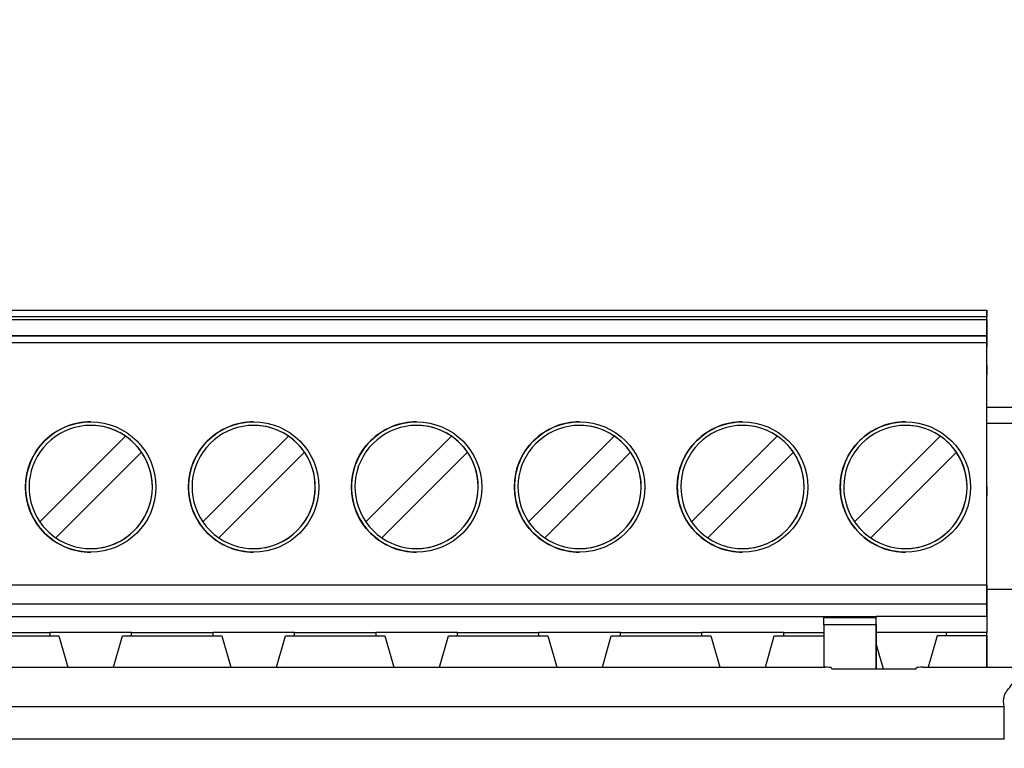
# Paper-space layout 'Sheet1' of a CAD drawing. Header units: millimetres. Extents: x 0 to 420, y 0 to 297.
# Tile 55 of 135: x 58.1 to 64.15, y 247.59 to 252.06. Entities that reach past the tile are written whole.
import ezdxf

# ---------------------------------------------------------------- set-up
doc = ezdxf.new("R2010")
doc.units = ezdxf.units.MM
doc.layers.add('SLD-0', color=179, linetype='Continuous')
doc.styles.add('SLDTEXTSTYLE1', font='TXT', dxfattribs={"width": 0.75})
doc.styles.add('SLDTEXTSTYLE3', font='TXT', dxfattribs={"width": 0.96})
doc.dimstyles.new('SLDDIMSTYLE3', dxfattribs={"dimtxt": 2.5, "dimasz": 3.302, "dimexe": 0, "dimexo": 0.0625, "dimtad": 1, "dimdec": 1, "dimlfac": 5, "dimrnd": 1e-09, "dimzin": 4, "dimdsep": 46, "dimtxsty": 'SLDTEXTSTYLE1', "dimblk1": 'NONE', "dimblk2": 'NONE', "dimsah": 1, "dimcen": 0, "dimadec": 0, "dimazin": 1, "dimtfac": 1, "dimtmove": 0, "dimatfit": 3, "dimldrblk": 'NONE', "dimfxl": 1, "dimfrac": 2, "dimtolj": 1, "dimtzin": 12, "dimarcsym": 0})

# ---------------------------------------------------------------- blocks, each defined once
blk = doc.blocks.new('_D_23')
at = {"layer": 'SLD-0', "color": 179}
for p, q in [((163.9992, 261.4925), (154.0234, 261.4925)), ((172.7997, 249.8964), (163.9992, 261.4925)), ((171.3844, 252.5884), (170.5878, 251.9839)), ((171.3844, 252.5884), (172.7997, 249.8964)), ((172.7997, 249.8964), (170.9861, 252.2862)), ((172.7997, 249.8964), (170.5878, 251.9839)), ((175.5201, 246.3118), (172.7997, 249.8964))]:
    blk.add_line(p, q, dxfattribs=at)
at = {"layer": 'SLD-0', "color": 179, "char_height": 2.5, "attachment_point": 1, "style": 'SLDTEXTSTYLE3'}
for s, insert in [('%%c', (152.7734, 264.5278)), ('9.0', (157.7937, 264.566))]:
    blk.add_mtext(s, dxfattribs=dict(at, insert=insert))
blk = doc.blocks.new('_None')
blk = doc.blocks.new('_D_24')
at = {"layer": 'SLD-0', "color": 179}
for p, q in [((241.4525, 256.6969), (250.7091, 264.1314)), ((250.7091, 264.1314), (262.5322, 264.1314)), ((241.4525, 256.6969), (243.4784, 258.9654)), ((244.1046, 258.1857), (243.4784, 258.9654)), ((241.4525, 256.6969), (243.7915, 258.5755)), ((244.1046, 258.1857), (241.4525, 256.6969)), ((236.3847, 252.6267), (241.4525, 256.6969))]:
    blk.add_line(p, q, dxfattribs=at)
at = {"layer": 'SLD-0', "color": 179, "char_height": 2.5, "attachment_point": 1, "style": 'SLDTEXTSTYLE3'}
for s, insert in [('%%c', (251.0466, 267.1667)), ('13.0', (256.0669, 267.2049))]:
    blk.add_mtext(s, dxfattribs=dict(at, insert=insert))

psp = doc.layouts.new('Sheet1')

# ---------------------------------------------------------------- linework, layer by layer
at = {"layer": 'SLD-0', "color": 179, "linetype": 'Continuous', "lineweight": 25}
for p, q in [((54.0388, 250.2788), (64.0388, 250.2788)), ((64.0388, 250.2788), (64.0388, 250.2388)), ((64.0388, 249.8526), (64.0388, 250.2788)), ((54.0388, 250.2388), (64.0388, 250.2388)), ((64.0388, 250.2188), (54.0388, 250.2188)), ((64.0388, 250.2188), (64.0388, 250.2388)), ((64.0388, 250.2188), (64.0388, 250.0547)), ((54.0388, 250.1228), (64.0388, 250.1228)), ((64.0388, 250.1179), (54.0388, 250.1179)), ((64.0388, 250.1179), (64.0388, 250.1228)), ((64.0388, 250.1228), (64.0388, 250.0547)), ((64.0388, 250.1179), (64.0388, 250.078)), ((64.0388, 250.078), (54.0388, 250.078)), ((64.0388, 248.5928), (64.0388, 250.078)), ((64.0388, 249.9387), (64.0388, 249.8825)), ((64.0388, 249.8825), (64.0388, 249.9387)), ((64.0388, 249.1949), (64.0388, 249.8825)), ((64.0388, 249.8526), (64.0388, 249.8825)), ((64.0388, 249.6836), (64.2483, 249.6836)), ((58.2265, 248.9794), (58.7522, 249.5052)), ((59.2265, 248.9794), (59.7522, 249.5052)), ((60.2265, 248.9794), (60.7522, 249.5052)), ((61.2265, 248.9794), (61.7522, 249.5052)), ((62.2265, 248.9794), (62.7522, 249.5052)), ((63.2265, 248.9794), (63.7522, 249.5052)), ((58.8512, 249.4062), (58.3255, 248.8804)), ((59.8512, 249.4062), (59.3255, 248.8804)), ((60.8512, 249.4062), (60.3255, 248.8804)), ((61.8512, 249.4062), (61.3255, 248.8804)), ((62.8512, 249.4062), (62.3255, 248.8804)), ((63.8512, 249.4062), (63.3255, 248.8804)), ((64.0388, 249.1949), (64.0388, 249.2298)), ((64.0388, 248.4728), (64.0388, 249.2298)), ((64.0388, 249.1387), (64.0388, 249.1949)), ((64.0388, 249.1949), (64.0388, 249.1387)), ((54.0388, 248.5928), (64.0388, 248.5928)), ((64.0388, 248.5928), (64.0388, 248.4728)), ((64.1947, 248.563), (64.0388, 248.563)), ((64.0388, 248.4728), (54.0388, 248.4728)), ((64.0388, 248.3988), (64.0388, 248.4728)), ((64.0388, 248.4728), (64.0388, 248.2988)), ((55.0388, 248.3988), (63.0388, 248.3988)), ((63.0388, 248.3988), (63.3588, 248.3988)), ((63.0388, 248.3988), (63.0388, 248.3924)), ((63.0388, 248.3924), (63.3588, 248.3924)), ((63.0388, 248.3473), (63.0388, 248.3924)), ((63.3588, 248.3473), (63.0388, 248.3473)), ((63.0388, 248.3473), (63.0388, 248.0861)), ((64.0388, 248.3988), (63.3588, 248.3988)), ((63.3588, 248.3988), (63.3588, 248.3924)), ((63.3588, 248.3362), (63.3588, 248.3988)), ((63.3588, 248.3473), (63.3588, 248.3924)), ((63.3588, 248.3473), (63.3588, 248.0757)), ((64.0388, 248.3988), (64.0388, 248.2988)), ((57.7898, 248.2988), (58.2878, 248.2988)), ((58.7898, 248.2988), (58.2878, 248.2988)), ((58.2878, 248.2988), (58.2878, 248.2788)), ((58.7898, 248.2988), (59.2878, 248.2988)), ((58.7898, 248.2788), (58.7898, 248.2988)), ((59.7898, 248.2988), (59.2878, 248.2988)), ((59.2878, 248.2988), (59.2878, 248.2788)), ((59.7898, 248.2988), (60.2878, 248.2988)), ((59.7898, 248.2788), (59.7898, 248.2988)), ((60.7898, 248.2988), (60.2878, 248.2988)), ((60.2878, 248.2988), (60.2878, 248.2788)), ((60.7898, 248.2988), (61.2878, 248.2988)), ((60.7898, 248.2788), (60.7898, 248.2988)), ((61.7898, 248.2988), (61.2878, 248.2988)), ((61.2878, 248.2988), (61.2878, 248.2788)), ((61.7898, 248.2988), (62.2878, 248.2988)), ((61.7898, 248.2788), (61.7898, 248.2988)), ((62.7898, 248.2988), (62.2878, 248.2988)), ((62.2878, 248.2988), (62.2878, 248.2788)), ((62.7898, 248.2988), (63.0388, 248.2988)), ((62.7898, 248.2988), (62.7898, 248.2788)), ((63.3588, 248.0757), (63.3588, 248.3362)), ((63.7898, 248.2988), (63.3588, 248.2988)), ((64.0388, 248.2988), (63.7898, 248.2988)), ((63.7898, 248.2788), (63.7898, 248.2988)), ((64.0388, 248.2788), (64.0388, 248.2988)), ((57.7338, 248.2788), (58.3438, 248.2788)), ((58.3438, 248.2788), (58.3987, 248.0861)), ((58.679, 248.0861), (58.7338, 248.2788)), ((58.7338, 248.2788), (59.3438, 248.2788)), ((59.3438, 248.2788), (59.3987, 248.0861)), ((59.679, 248.0861), (59.7338, 248.2788)), ((59.7338, 248.2788), (60.3438, 248.2788)), ((60.3438, 248.2788), (60.3987, 248.0861)), ((60.679, 248.0861), (60.7338, 248.2788)), ((60.7338, 248.2788), (61.3438, 248.2788)), ((61.3438, 248.2788), (61.3987, 248.0861)), ((61.679, 248.0861), (61.7338, 248.2788)), ((61.7338, 248.2788), (62.3438, 248.2788)), ((62.3438, 248.2788), (62.3987, 248.0861)), ((62.3438, 248.2788), (62.3987, 248.0861)), ((62.679, 248.0861), (62.7338, 248.2788)), ((62.7338, 248.2788), (63.0388, 248.2788)), ((63.3588, 248.2261), (63.4017, 248.0757)), ((63.7338, 248.2788), (63.679, 248.0861)), ((64.0388, 248.2788), (63.7338, 248.2788)), ((64.0388, 248.0861), (64.0388, 248.2788)), ((64.0388, 248.2788), (64.0388, 248.0861)), ((54.8446, 248.0861), (63.0434, 248.0861)), ((63.0834, 248.0841), (63.0845, 248.0777)), ((63.1245, 248.0757), (63.5651, 248.0757)), ((63.6051, 248.0777), (63.6062, 248.0841)), ((63.6462, 248.0861), (64.1991, 248.0861)), ((53.7419, 247.8445), (64.1454, 247.8445)), ((64.1454, 247.6448), (64.1454, 247.8445)), ((64.1454, 247.6448), (53.7419, 247.6448))]:
    psp.add_line(p, q, dxfattribs=at)
at = {"layer": 'SLD-0', "color": 8, "linetype": 'Continuous', "lineweight": 25}
psp.add_line((64.2483, 249.5836), (64.0388, 249.5836), dxfattribs=at)
at = {"layer": 'SLD-0', "color": 179, "linetype": 'Continuous', "lineweight": 25}
for centre in [(58.5388, 249.1928), (59.5388, 249.1928), (60.5388, 249.1928), (61.5388, 249.1928), (62.5388, 249.1928), (63.5388, 249.1928)]:
    psp.add_circle(centre, 0.4, dxfattribs=at)
for centre, radius, start, end in [((58.5388, 249.1928), 0.4, 89.99999, 179.99999), ((58.5388, 249.1928), 0.3783, 55.66343, 214.33656), ((58.5388, 249.1928), 0.3783, 359.99999, 89.99999), ((59.5388, 249.1928), 0.4, 89.99999, 179.99999), ((59.5388, 249.1928), 0.3783, 55.66343, 214.33659), ((59.5388, 249.1928), 0.3783, 270, 89.99999), ((60.5388, 249.1928), 0.4, 89.99999, 179.99999), ((60.5388, 249.1928), 0.3783, 55.66343, 214.33659), ((60.5388, 249.1928), 0.3783, 270, 89.99999), ((61.5388, 249.1928), 0.4, 89.99999, 179.99999), ((61.5388, 249.1928), 0.3783, 55.66343, 214.33656), ((61.5388, 249.1928), 0.3783, 270, 89.99999), ((62.5388, 249.1928), 0.4, 89.99999, 179.99999), ((62.5388, 249.1928), 0.3783, 55.66343, 214.33659), ((62.5388, 249.1928), 0.3783, 270, 89.99999), ((63.5388, 249.1928), 0.4, 89.99999, 179.99999), ((63.5388, 249.1928), 0.3783, 55.66343, 214.33659), ((63.5388, 249.1928), 0.3783, 359.99999, 89.99999), ((58.5388, 249.1928), 0.3783, 34.33659, 55.66343), ((59.5388, 249.1928), 0.3783, 34.33659, 55.66343), ((60.5388, 249.1928), 0.3783, 34.33659, 55.66343), ((61.5388, 249.1928), 0.3783, 34.33659, 55.66343), ((62.5388, 249.1928), 0.3783, 34.33659, 55.66343), ((63.5388, 249.1928), 0.3783, 34.33659, 55.66343), ((58.5388, 249.1928), 0.3783, 235.66344, 34.33659), ((59.5388, 249.1928), 0.3783, 235.6634, 34.33659), ((60.5388, 249.1928), 0.3783, 235.6634, 34.33659), ((61.5388, 249.1928), 0.3783, 235.66344, 34.33659), ((62.5388, 249.1928), 0.3783, 235.6634, 34.33659), ((63.5388, 249.1928), 0.3783, 235.6634, 34.33659), ((58.5388, 249.1928), 0.4, 179.99999, 270), ((58.5388, 249.1928), 0.3783, 270, 359.99999), ((59.5388, 249.1928), 0.4, 179.99999, 270), ((60.5388, 249.1928), 0.4, 179.99999, 270), ((61.5388, 249.1928), 0.4, 179.99999, 270), ((62.5388, 249.1928), 0.4, 179.99999, 270), ((63.5388, 249.1928), 0.4, 179.99999, 270), ((63.5388, 249.1928), 0.3783, 270, 359.99999), ((58.5388, 249.1928), 0.3783, 214.33656, 235.66344), ((59.5388, 249.1928), 0.3783, 214.33659, 235.6634), ((60.5388, 249.1928), 0.3783, 214.33659, 235.6634), ((61.5388, 249.1928), 0.3783, 214.33656, 235.66344), ((62.5388, 249.1928), 0.3783, 214.33659, 235.6634), ((63.5388, 249.1928), 0.3783, 214.33659, 235.6634)]:
    psp.add_arc(centre, radius, start, end, dxfattribs=at)
for centre, start_param, end_param in [((63.0434, 248.084), 0.008727, 1.570814), ((63.1245, 248.0778), 3.150577, 4.712389), ((63.5651, 248.0778), 4.712393, 6.274459), ((63.6462, 248.084), 1.570796, 3.132402)]:
    psp.add_ellipse(centre, major_axis=(0.04, 0), ratio=0.052408, start_param=start_param, end_param=end_param, dxfattribs=at)
psp.add_open_spline([(64.1454, 247.8445), (64.1414, 247.8671), (64.1333, 247.9122), (64.1908, 247.975), (64.2279, 248.033), (64.2087, 248.0684), (64.1991, 248.0861)], degree=3, knots=[0, 0, 0, 0, 0.279761, 0.560194, 0.780351, 1, 1, 1, 1], dxfattribs=at)

# ---------------------------------------------------------------- dimensions: what is measured, and where the dimension line sits
at = {"layer": 'SLD-0', "color": 179}
for p1, picture, middle in [((0.8895, 0.9481), '_D_24', (257.4144, 266.2477)), ((0.5171, 0.7366), '_D_23', (158.2176, 263.6089))]:
    dim = psp.add_diameter_dim_2p(p1=p1, p2=(0, 0), dimstyle='SLDDIMSTYLE3', dxfattribs=at)
    dim.commit()
    dim.dimension.update_dxf_attribs({"geometry": picture, "text_midpoint": middle, "dimtype": 163})

doc.saveas('drawing.dxf')
